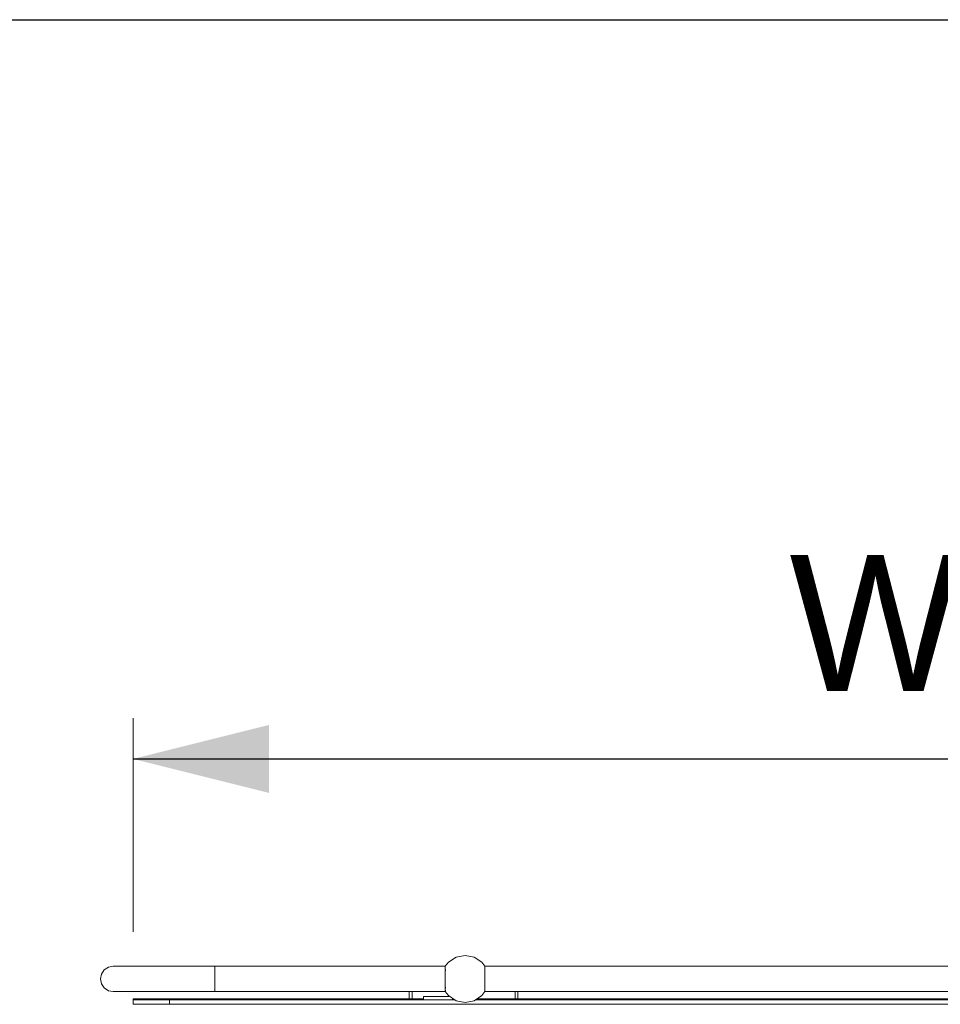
# Model space of a CAD drawing. Header units: millimetres. Extents: x 53056 to 116131, y -669674 to -625124.
# Tile 98 of 168: x 61889 to 63159, y -640384 to -639026. Entities that reach past the tile are written whole.
import ezdxf
from ezdxf.enums import TextEntityAlignment as Align

# ---------------------------------------------------------------- set-up
doc = ezdxf.new("R2010")
doc.units = ezdxf.units.MM
doc.header["$MEASUREMENT"] = 0
doc.linetypes.add('DGN Style 1', pattern=[536.199087, 0.892178, -535.306909])
doc.linetypes.add('DGN Style 2', pattern=[892.178182, 535.306909, -356.871273])
doc.layers.add('Side Cradle Tower Platform', color=7, linetype='Continuous', lineweight=0)
doc.styles.add('Style-ENGINEERING', font='ENGINEERING.shx')
doc.styles.add('Style-ENGINEERING_0', font='ENGINEERING.shx')
doc.dimstyles.new('MetricMM', dxfattribs={"dimtxt": 3, "dimasz": 3, "dimexe": 1.5, "dimexo": 1.5, "dimgap": 1.5, "dimtad": 1, "dimdec": 0, "dimzin": 7, "dimtxsty": 'Style-ENGINEERING_0', "dimcen": 0.09, "dimclrd": 1, "dimclre": 1, "dimclrt": 7, "dimadec": 0, "dimazin": 3, "dimtfac": 1, "dimtdec": 0, "dimtofl": 0, "dimtmove": 0, "dimatfit": 3, "dimfxl": 1, "dimtzin": 7, "dimlwd": -1, "dimlwe": 0, "dimarcsym": 0})

# ---------------------------------------------------------------- blocks, each defined once
blk = doc.blocks.new('*D62')
at = {"color": 1, "linetype": 'Continuous', "lineweight": 0, "transparency": 16777216}
for p, q in [((-23671.4, 3423.9), (-23671.4, 3718.9)), ((-19934, 3425.4), (-19934, 3718.9))]:
    blk.add_line(p, q, dxfattribs=at)
at = {"color": 1, "linetype": 'Continuous', "transparency": 16777216}
blk.add_line((-23671.4, 3662.6), (-19934, 3662.6), dxfattribs=at)
at = {"color": 1, "linetype": 'Continuous', "lineweight": 0, "transparency": 16777216}
blk.add_solid([(-23483.9, 3615.7), (-23671.4, 3662.6), (-23483.9, 3709.5)], dxfattribs=at)
at = {"color": 1, "linetype": 'Continuous', "lineweight": 0, "transparency": 16777216, "extrusion": (0, 0, -1)}
blk.add_solid([(20121.5, 3709.5), (19934, 3662.6), (20121.5, 3615.7)], dxfattribs=at)
at = {"layer": 'Defpoints', "color": 7, "linetype": 'DGN Style 2', "lineweight": 0, "transparency": 16777216}
for p in [(-21802.7, 3662.6), (-19934, 3662.6), (-23671.4, 3330.1), (-19934, 3331.6)]:
    blk.add_point(p, dxfattribs=at)
at = {"color": 7, "linetype": 'Continuous', "lineweight": 0, "transparency": 16777216, "style": 'Style-ENGINEERING'}
blk.add_text('WORK BRIDGE', height=187.5, dxfattribs=at).set_placement((-22765.9, 3850.1), align=Align.MIDDLE_LEFT)
blk = doc.blocks.new('*D65')
at = {"color": 1, "linetype": 'Continuous', "lineweight": 0, "transparency": 16777216}
for p, q in [((-28148.2, 2795.9), (-28148.2, 4738.4)), ((-7107.8, 2795.9), (-7107.8, 4738.4))]:
    blk.add_line(p, q, dxfattribs=at)
at = {"color": 1, "linetype": 'Continuous', "transparency": 16777216}
blk.add_line((-28148.2, 4682.1), (-7107.8, 4682.1), dxfattribs=at)
at = {"color": 1, "linetype": 'Continuous', "lineweight": 0, "transparency": 16777216}
blk.add_solid([(-27960.7, 4635.3), (-28148.2, 4682.1), (-27960.7, 4729)], dxfattribs=at)
at = {"color": 1, "linetype": 'Continuous', "lineweight": 0, "transparency": 16777216, "extrusion": (0, 0, -1)}
blk.add_solid([(7295.3, 4729), (7107.8, 4682.1), (7295.3, 4635.3)], dxfattribs=at)
at = {"layer": 'Defpoints', "color": 7, "linetype": 'DGN Style 2', "lineweight": 0, "transparency": 16777216}
for p in [(-17628, 4682.1), (-7107.8, 4682.1), (-28148.2, 2702.2), (-7107.8, 2702.2)]:
    blk.add_point(p, dxfattribs=at)
at = {"color": 7, "linetype": 'Continuous', "lineweight": 0, "transparency": 16777216, "style": 'Style-ENGINEERING'}
blk.add_text('21 040', height=187.5, dxfattribs=at).set_placement((-18087.1, 4869.6), align=Align.MIDDLE_LEFT)
blk = doc.blocks.new('*U63')
at = {"color": 1, "linetype": 'Continuous'}
dim = blk.add_linear_dim(base=(-7107.8, 4682.1), p1=(-28148.2, 2702.2), p2=(-7107.8, 2702.2), text='\\FSTANDARD;<>', dimstyle='MetricMM', override={"dimtxt": 187.5, "dimasz": 187.5, "dimexe": 56.25, "dimexo": 93.75, "dimgap": 93.75}, dxfattribs=at)
dim.commit()
dim.dimension.update_dxf_attribs({"geometry": '*D65', "text_midpoint": (-17628, 4682.1)})
blk = doc.blocks.new('*U58')
at = {"color": 1, "linetype": 'Continuous'}
blk.add_blockref('*U63', (0, 0), dxfattribs=at)
dim = blk.add_linear_dim(base=(-19934, 3662.6), p1=(-23671.4, 3330.1), p2=(-19934, 3331.6), text='\\FSTANDARD;WORK BRIDGE', dimstyle='MetricMM', override={"dimtxt": 187.5, "dimasz": 187.5, "dimexe": 56.25, "dimexo": 93.75, "dimgap": 93.75}, dxfattribs=at)
dim.commit()
dim.dimension.update_dxf_attribs({"geometry": '*D62', "text_midpoint": (-21802.7, 3662.6)})
blk = doc.blocks.new('*U55')
at = {"layer": 'Side Cradle Tower Platform', "color": 7, "linetype": 'Continuous', "lineweight": 0}
for p, q in [((-22117.9, 7068.1), (-22117.9, 7068)), ((-22063.3, 7068.1), (-20707.2, 7068.1)), ((-22063.3, 7068), (-22063.3, 7068.1)), ((-22592.2, 7043.9), (-22593.5, 7050.6)), ((-22117.9, 7050.6), (-22117.9, 7050)), ((-22063.3, 7050.6), (-22063.3, 7056.6)), ((-22117.9, 7043.9), (-22117.9, 7043.4)), ((-22063.3, 7043.3), (-22063.3, 7043.9)), ((-22148.1, 7023.1), (-22548.5, 7023.1)), ((-22547, 7021.6), (-22548.5, 7023.1)), ((-22548.5, 7023.1), (-22548.5, 7021.6)), ((-22548.5, 7015.6), (-22548.5, 7021.6)), ((-22548.5, 7021.6), (-22498.5, 7021.6)), ((-22498.5, 7021.6), (-22104.6, 7021.6)), ((-22498.5, 7015.6), (-22498.5, 7021.6)), ((-22167.6, 7023.1), (-22167.6, 7033.1)), ((-22163.6, 7023.1), (-22163.6, 7033.1)), ((-22148.1, 7026.6), (-22148.1, 7021.6)), ((-22148.1, 7026.6), (-22113.1, 7026.6)), ((-22117.8, 7034.4), (-22117.8, 7034.3)), ((-22113.1, 7026.6), (-22113.1, 7027.3)), ((-22108.1, 7021.6), (-22108.1, 7024)), ((-22106.8, 7023.1), (-22108.1, 7023.1)), ((-22076.6, 7021.6), (-20693.8, 7021.6)), ((-20737.3, 7023.1), (-22074.4, 7023.1)), ((-22063.3, 7033.1), (-22063.3, 7034.3)), ((-20707.2, 7033.1), (-22063.3, 7033.1)), ((-22021.6, 7033.1), (-22021.6, 7023.1)), ((-22017.6, 7023.1), (-22017.6, 7033.1)), ((-22498.5, 7015.6), (-22548.5, 7015.6)), ((-20243.8, 7015.6), (-22498.5, 7015.6))]:
    blk.add_line(p, q, dxfattribs=at)
at = {"layer": 'Side Cradle Tower Platform', "color": 7, "linetype": 'Continuous', "lineweight": 0, "flags": 128}
for points in [[(-22063.3, 7068.1), (-22067.6, 7073.6), (-22078.2, 7080.6), (-22090.6, 7083.1), (-22103, 7080.6), (-22113.6, 7073.6), (-22117.9, 7068.1)], [(-22576, 7068.1), (-22576, 7068.1), (-22582.7, 7066.8), (-22588.4, 7063), (-22592.2, 7057.3), (-22593.5, 7050.6)], [(-22576, 7068.1), (-22576, 7068.1), (-22571.2, 7068.1), (-22557.2, 7068.1), (-22535, 7068.1), (-22506, 7068.1), (-22472.2, 7068.1), (-22436.1, 7068.1)], [(-22436, 7068.1), (-22436, 7068.1), (-22436, 7066.8), (-22436, 7063), (-22436, 7057.3), (-22436, 7050.6), (-22436, 7043.9), (-22436, 7038.2), (-22436, 7034.4), (-22436, 7033.1), (-22472.2, 7033.1), (-22506, 7033.1), (-22535, 7033.1), (-22557.2, 7033.1), (-22571.2, 7033.1), (-22576, 7033.1), (-22576, 7033.1)], [(-22117.9, 7033.1), (-22436, 7033.1), (-22436, 7034.4), (-22436, 7038.2), (-22436, 7043.9), (-22436, 7050.6), (-22436, 7057.3), (-22436, 7063), (-22436, 7066.8), (-22436, 7068.1), (-22117.9, 7068.1)], [(-22117.9, 7068), (-22117.9, 7066.9), (-22117.8, 7066.8)], [(-22117.8, 7066.8), (-22117.9, 7066.7), (-22117.9, 7066.4)], [(-22117.9, 7066.4), (-22117.9, 7063.2), (-22117.7, 7063)], [(-22117.8, 7062.5), (-22117.8, 7062.3), (-22117.9, 7061.9), (-22117.9, 7061.9), (-22117.9, 7057.3)], [(-22117.7, 7063), (-22117.7, 7062.9), (-22117.8, 7062.5)], [(-22063.4, 7066.8), (-22063.4, 7067.9), (-22063.3, 7068)], [(-22063.3, 7066.4), (-22063.3, 7066.7), (-22063.4, 7066.8)], [(-22063.4, 7063), (-22063.3, 7063.2), (-22063.3, 7066.4)], [(-22063.4, 7062.4), (-22063.4, 7062.9), (-22063.4, 7063)], [(-22063.3, 7057.3), (-22063.3, 7061.9), (-22063.3, 7061.9), (-22063.4, 7062.3), (-22063.4, 7062.4)], [(-22117.9, 7057.3), (-22117.9, 7057.3), (-22117.9, 7056.7)], [(-22117.9, 7056.7), (-22117.9, 7051.1), (-22117.9, 7050.6)], [(-22117.9, 7050), (-22117.9, 7044.6), (-22117.9, 7044), (-22117.9, 7043.9)], [(-22063.3, 7056.6), (-22063.3, 7056.6), (-22063.3, 7057.3), (-22063.3, 7057.3)], [(-22063.3, 7049.9), (-22063.3, 7050.1), (-22063.3, 7050.6)], [(-22063.3, 7043.9), (-22063.3, 7044), (-22063.3, 7049.9)], [(-22592.2, 7043.9), (-22588.4, 7038.2), (-22582.7, 7034.4), (-22576, 7033.1), (-22576, 7033.1)], [(-22117.9, 7043.4), (-22117.9, 7039.3), (-22117.9, 7039.3), (-22117.8, 7038.9), (-22117.7, 7038.3), (-22117.7, 7038.2)], [(-22117.7, 7038.2), (-22117.9, 7038), (-22117.9, 7037.9)], [(-22117.9, 7037.9), (-22117.9, 7034.6), (-22117.8, 7034.4)], [(-22063.4, 7038.2), (-22063.4, 7038.3), (-22063.4, 7038.9), (-22063.3, 7039.3), (-22063.3, 7039.3), (-22063.3, 7043.3)], [(-22063.3, 7037.8), (-22063.3, 7038), (-22063.4, 7038.2)], [(-22063.3, 7034.4), (-22063.3, 7034.6), (-22063.3, 7037.8)], [(-22117.8, 7034.3), (-22117.8, 7033.3), (-22117.9, 7033.1)], [(-22063.3, 7033.1), (-22067.6, 7027.6), (-22078.2, 7020.6), (-22090.6, 7018.1), (-22103, 7020.6), (-22113.6, 7027.6), (-22117.9, 7033.1)], [(-22063.3, 7034.3), (-22063.3, 7034.3), (-22063.3, 7034.4)]]:
    blk.add_lwpolyline(points, dxfattribs=at)
at = {"color": 1, "linetype": 'Continuous'}
blk.add_blockref('*U58', (1122.8, 3691.5), dxfattribs=at)

msp = doc.modelspace()

# ---------------------------------------------------------------- block references
at = {"color": 7, "linetype": 'DGN Style 1', "lineweight": 0}
msp.add_blockref('*U55', (84593.95, -647399.35), dxfattribs=at)

doc.saveas('drawing.dxf')
